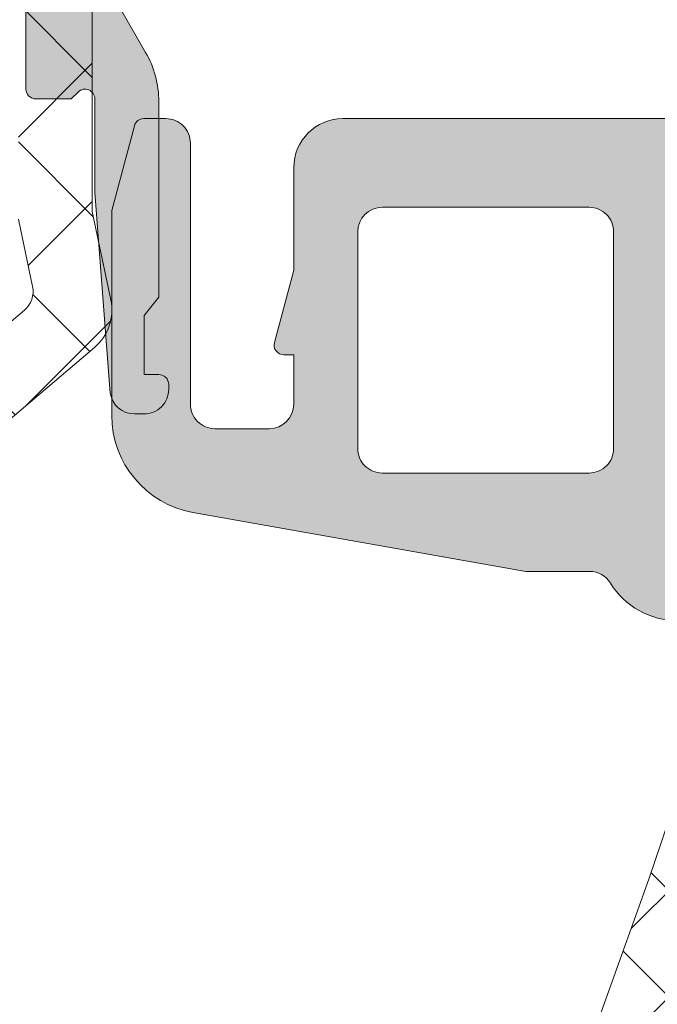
# Model space of a CAD drawing. Header units: millimetres. Extents: x 213386 to 459888, y 74252 to 208052.
# Tile 255 of 256: x 373054 to 373067, y 195685 to 195705. Entities that reach past the tile are written whole.
import ezdxf

# ---------------------------------------------------------------- set-up
doc = ezdxf.new("R2010")
doc.units = ezdxf.units.MM
doc.layers.get('Defpoints').update_dxf_attribs({"color": 255, "lineweight": 0})
doc.layers.add('FASÁDA DETAILNÍ', color=255, linetype='Continuous', lineweight=0)
doc.layers.add('NOVA', color=255, linetype='Continuous', lineweight=0)
doc.styles.add('CS-ROMANS', font='romans.shx', dxfattribs={"width": 0.75, "oblique": 5})
doc.dimstyles.new('A_KÓTA_50', dxfattribs={"dimtxt": 110, "dimasz": 2, "dimexe": 100, "dimexo": 1500, "dimgap": 40, "dimtad": 1, "dimrnd": 1, "dimdsep": 46, "dimtxsty": 'CS-ROMANS', "dimblk": 'KOT_CARA20', "dimcen": 45, "dimse1": 1, "dimse2": 1, "dimclrd": 256, "dimclre": 256, "dimclrt": 256, "dimadec": 0, "dimazin": 0, "dimtfac": 1, "dimtix": 1, "dimtmove": 2, "dimatfit": 3, "dimldrblk": 'OBLIQUE', "dimfxl": 100, "dimtolj": 1, "dimarcsym": 0})
pattern_1 = [(135, (0, 0), (-1.077630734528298, -1.077630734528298), []), (225, (0, 0), (1.077630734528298, -1.077630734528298), [])]

# ---------------------------------------------------------------- blocks, each defined once
blk = doc.blocks.new('A$C29162560')
at = {"layer": 'FASÁDA DETAILNÍ'}
h = blk.add_hatch(dxfattribs=at)
h.set_pattern_fill('ANSI37', color=256, scale=0.625, angle=90, style=0)
h.set_pattern_definition([(135, (0, 0), (-1.403165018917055, -1.403165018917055), []), (225, (0, 0), (1.403165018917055, -1.403165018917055), [])])
edge = h.paths.add_edge_path()
edge.add_ellipse((-916.1975199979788, -6220.113174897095), major_axis=(-5.0394670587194, 0), ratio=1, start_angle=299.79178446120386, end_angle=355.0355387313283, ccw=False)
edge.add_ellipse((-918.5523202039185, -6216.000090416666), major_axis=(-0.3000000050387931, 0), ratio=1, start_angle=270.00069261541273, end_angle=299.79217298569, ccw=False)
edge.add_line((-918.5523238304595, -6215.700090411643), (-918.0180398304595, -6215.700087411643))
edge.add_ellipse((-918.0180385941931, -6216.000087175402), major_axis=(-0.2999997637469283, 0), ratio=1, start_angle=179.9999548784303, end_angle=270.0002361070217, ccw=False)
edge.add_line((-917.7180388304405, -6216.000087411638), (-917.7180388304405, -6217.550084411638))
edge.add_ellipse((-917.4180281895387, -6217.550076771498), major_axis=(-0.3000106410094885, 0), ratio=1, start_angle=0.001459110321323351, end_angle=89.9956760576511)
edge.add_line((-917.4180508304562, -6217.850087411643), (-916.0180688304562, -6217.850098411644))
edge.add_ellipse((-916.0180716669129, -6218.150088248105), major_axis=(-0.2999898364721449, 0), ratio=1, start_angle=180.0003507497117, end_angle=269.999458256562, ccw=False)
edge.add_line((-915.7180818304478, -6218.150086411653), (-915.7180818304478, -6219.850098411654))
edge.add_ellipse((-916.0180919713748, -6219.850091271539), major_axis=(-0.3000101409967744, 0), ratio=1, start_angle=90.00441943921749, end_angle=179.9986363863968, ccw=False)
edge.add_line((-916.0180688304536, -6220.150101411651), (-917.5818998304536, -6220.150090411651))
edge.add_ellipse((-917.6147568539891, -6220.451249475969), major_axis=(-0.3029461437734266, 0), ratio=1, start_angle=-96.22645090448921, end_angle=13.48357731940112)
edge.add_ellipse((-928.930721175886, -6229.156172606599), major_axis=(-14.00076634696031, 0), ratio=1, start_angle=195.3017322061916, end_angle=218.0756200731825, ccw=False)
edge.add_ellipse((-914.9384834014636, -6225.349459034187), major_axis=(-0.5004721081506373, 0), ratio=1, start_angle=12.91760852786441, end_angle=129.8066343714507)
edge.add_line((-914.618081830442, -6225.73392641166), (-914.618081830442, -6217.45064741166))
edge.add_ellipse((-915.1180815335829, -6217.45064794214), major_axis=(-0.4999997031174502, 0), ratio=1, start_angle=180.0000607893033, end_angle=240.0000196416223)
edge.add_line((-914.868081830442, -6217.017635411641), (-915.168081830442, -6216.844429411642))
edge.add_ellipse((-914.9180821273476, -6216.411416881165), major_axis=(-0.4999997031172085, 0), ratio=1, start_angle=6.078930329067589e-05, end_angle=60.00001964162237, ccw=False)
edge.add_line((-915.4180818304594, -6216.41141741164), (-915.4180818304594, -6214.782069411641))
edge.add_ellipse((-914.4180824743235, -6214.782068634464), major_axis=(-0.9999993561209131, 0), ratio=1, start_angle=-59.949661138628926, end_angle=4.4528618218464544e-05, ccw=False)
edge.add_ellipse((-918.574409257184, -6207.59768792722), major_axis=(-7.30002344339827, 0), ratio=1, start_angle=120.0503545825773, end_angle=168.7144463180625)
edge.add_ellipse((-911.5180722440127, -6209.412920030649), major_axis=(-0.3999905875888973, 0), ratio=1, start_angle=255.1470247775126, end_angle=339.4981705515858)
edge.add_ellipse((-917.8671703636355, -6207.038853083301), major_axis=(-6.378448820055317, 0), ratio=1, start_angle=104.45259778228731, end_angle=159.4981254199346, ccw=False)
edge.add_line((-916.2752438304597, -6213.215452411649), (-917.6859508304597, -6213.579039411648))
edge.add_line((-917.6859508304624, -6213.579039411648), (-918.5486518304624, -6213.789152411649))
edge.add_ellipse((-917.2180868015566, -6219.125775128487), major_axis=(-5.499995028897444, 0), ratio=1, start_angle=-76.00004503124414, end_angle=3.42021868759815e-05)
edge.add_line((-922.7180818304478, -6219.125778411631), (-922.7180818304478, -6231.543806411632))
edge.add_line((-922.7180818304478, -6231.543806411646), (-922.4304628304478, -6232.906863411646))
edge.add_ellipse((-922.9196891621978, -6233.010096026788), major_axis=(-0.4999993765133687, 0), ratio=1, start_angle=130.2837515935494, end_angle=191.9153007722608, ccw=False)
edge.add_line((-922.5964028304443, -6233.391521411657), (-924.4530108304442, -6234.965132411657))
edge.add_ellipse((-923.968081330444, -6235.537271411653), major_axis=(-0.749999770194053, 0), ratio=1, start_angle=-49.71629384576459, end_angle=130.2837061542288)
edge.add_line((-923.4831518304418, -6236.109410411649), (-921.1715078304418, -6234.15012441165))
edge.add_ellipse((-921.8180799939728, -6233.387272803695), major_axis=(-0.999999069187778, 0), ratio=1, start_angle=130.2836986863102, end_angle=191.915247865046)
edge.add_line((-920.8396268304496, -6233.180808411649), (-921.2180818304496, -6231.38727141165))
edge.add_line((-921.2180818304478, -6231.387271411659), (-921.2180818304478, -6219.677070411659))
h = blk.add_hatch(color=256, dxfattribs=at)
edge = h.paths.add_edge_path()
edge.add_line((-920.1640818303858, -6233.500090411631), (-919.8640818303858, -6233.126885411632))
edge.add_line((-919.8640818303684, -6233.12688541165), (-919.8640818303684, -6229.153680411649))
edge.add_ellipse((-921.8640890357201, -6229.153682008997), major_axis=(-2.000007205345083, 0), ratio=1, start_angle=180.0000457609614, end_angle=209.9999336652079)
edge.add_line((-920.1320308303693, -6228.153680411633), (-920.6961328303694, -6227.176628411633))
edge.add_ellipse((-918.9640746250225, -6226.176626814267), major_axis=(-2.000007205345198, 0), ratio=1, start_angle=4.5760961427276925e-05, end_angle=29.99993366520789, ccw=False)
edge.add_line((-920.9640818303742, -6226.176628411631), (-920.9640818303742, -6220.456794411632))
edge.add_ellipse((-920.4640822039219, -6220.456794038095), major_axis=(-0.4999996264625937, 0), ratio=1, start_angle=-90.00004280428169, end_angle=4.28042947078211e-05, ccw=False)
edge.add_line((-920.4640818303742, -6219.956794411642), (-918.5640818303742, -6219.956794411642))
edge.add_ellipse((-918.5638238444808, -6219.457052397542), major_axis=(-0.4997420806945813, 0), ratio=1, start_angle=89.97042173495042, end_angle=180.0295782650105)
edge.add_line((-918.06408183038, -6219.456794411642), (-918.06408183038, -6218.456794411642))
edge.add_ellipse((-918.5638238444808, -6218.456536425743), major_axis=(-0.49974208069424, 0), ratio=1, start_angle=179.9704217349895, end_angle=270.0295782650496)
edge.add_line((-918.56408183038, -6217.956794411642), (-919.56408183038, -6217.956794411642))
edge.add_ellipse((-919.5643423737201, -6217.457054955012), major_axis=(-0.4997395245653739, 0), ratio=1, start_angle=-0.029871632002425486, end_angle=90.02987163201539, ccw=False)
edge.add_line((-920.06408183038, -6217.456794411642), (-920.06408183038, -6216.456794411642))
edge.add_ellipse((-920.563829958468, -6216.456540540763), major_axis=(-0.4997481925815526, 0), ratio=1, start_angle=179.9708938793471, end_angle=270.0288769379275)
edge.add_line((-920.56408183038, -6215.956792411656), (-920.79711283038, -6215.956792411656))
edge.add_ellipse((-920.7971133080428, -6216.456791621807), major_axis=(-0.4999992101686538, 0), ratio=1, start_angle=269.9999452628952, end_angle=306.2493129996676)
edge.add_ellipse((-918.9640754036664, -6218.956794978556), major_axis=(-3.600006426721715, 0), ratio=1, start_angle=306.2493860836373, end_angle=359.9999591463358)
edge.add_line((-922.56408183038, -6218.956792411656), (-922.56408183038, -6228.900090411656))
edge.add_ellipse((-922.3640819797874, -6228.900090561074), major_axis=(-0.1999998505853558, 0), ratio=1, start_angle=-4.28043988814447e-05, end_angle=90.00004280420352)
edge.add_line((-922.3640818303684, -6229.100090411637), (-921.6468608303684, -6229.100090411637))
edge.add_line((-921.6468608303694, -6229.100090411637), (-921.5059618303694, -6228.959129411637))
edge.add_ellipse((-921.3640818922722, -6229.100090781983), major_axis=(-0.2000000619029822, 0), ratio=1, start_angle=180.0001060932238, end_angle=315.18607561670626, ccw=False)
edge.add_line((-921.1640818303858, -6229.100090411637), (-921.1640818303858, -6230.999659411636))
edge.add_line((-921.1640818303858, -6230.999659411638), (-920.8497638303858, -6235.078307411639))
edge.add_ellipse((-920.35591918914, -6235.000089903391), major_axis=(-0.5000005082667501, 0), ratio=1, start_angle=9.000022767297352, end_angle=89.99992652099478)
edge.add_line((-920.3559198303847, -6235.500090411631), (-920.1640818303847, -6235.500090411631))
edge.add_ellipse((-920.1640814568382, -6235.000090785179), major_axis=(-0.49999962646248, 0), ratio=1, start_angle=89.99995719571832, end_angle=180.0000428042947)
edge.add_line((-919.6640818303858, -6235.000090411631), (-919.6640818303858, -6234.900090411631))
edge.add_ellipse((-919.8640816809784, -6234.900090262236), major_axis=(-0.1999998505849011, 0), ratio=1, start_angle=179.9999571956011, end_angle=270.0000428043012)
edge.add_line((-919.8640818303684, -6234.700090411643), (-920.1640818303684, -6234.700090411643))
edge.add_line((-920.1640818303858, -6234.700090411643), (-920.1640818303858, -6233.500090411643))
h = blk.add_hatch(color=256, dxfattribs=at)
edge = h.paths.add_edge_path(flags=16)
edge.add_line((-915.3218668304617, -6236.699946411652), (-911.1221168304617, -6236.699946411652))
edge.add_ellipse((-911.1221164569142, -6236.199946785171), major_axis=(-0.49999962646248, 0), ratio=1, start_angle=89.99995719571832, end_angle=180.0000428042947)
edge.add_line((-910.6221168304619, -6236.199946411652), (-910.6221168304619, -6231.799922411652))
edge.add_ellipse((-911.1221164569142, -6231.799922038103), major_axis=(-0.4999996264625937, 0), ratio=1, start_angle=179.9999571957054, end_angle=270.0000428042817)
edge.add_line((-911.1221168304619, -6231.29992241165), (-915.3218658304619, -6231.29992241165))
edge.add_ellipse((-915.3218653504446, -6231.79992289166), major_axis=(-0.5000004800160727, 0), ratio=1, start_angle=270.000055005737, end_angle=359.9999449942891)
edge.add_line((-915.821865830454, -6231.79992241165), (-915.821866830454, -6236.199946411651))
edge.add_ellipse((-915.3218672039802, -6236.199946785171), major_axis=(-0.4999996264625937, 0), ratio=1, start_angle=-4.280429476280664e-05, end_angle=90.00004280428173)
edge = h.paths.add_edge_path()
edge.add_line((-912.4084628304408, -6238.698327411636), (-919.1714628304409, -6237.498567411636))
edge.add_arc((-918.8221184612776, -6235.529315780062), 1.999998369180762, 179.9999607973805, 259.94040986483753, ccw=False)
edge.add_line((-920.8221168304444, -6235.529314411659), (-920.8221168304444, -6231.364341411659))
edge.add_line((-920.8221168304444, -6231.364341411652), (-920.3618358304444, -6229.646552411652))
edge.add_arc((-920.1686507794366, -6229.698316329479), 0.1999999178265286, 90.00001461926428, 164.999961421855, ccw=False)
edge.add_line((-920.1686508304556, -6229.498316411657), (-919.7221168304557, -6229.498316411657))
edge.add_arc((-919.72211645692, -6229.998316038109), 0.49999962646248, -4.28042947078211e-05, 90.00004280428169, ccw=False)
edge.add_line((-919.2221168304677, -6229.998316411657), (-919.2221168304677, -6235.298316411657))
edge.add_arc((-918.7221172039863, -6235.298316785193), 0.4999996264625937, 179.9999571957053, 270.0000428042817)
edge.add_line((-918.7221168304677, -6235.798316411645), (-917.6218668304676, -6235.798316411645))
edge.add_arc((-917.6218673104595, -6235.298315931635), 0.5000004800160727, 270.000055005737, 359.9999449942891)
edge.add_line((-917.12186683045, -6235.298316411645), (-917.12186683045, -6234.298316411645))
edge.add_line((-917.12186683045, -6234.298316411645), (-917.3218668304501, -6234.298316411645))
edge.add_arc((-917.3218665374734, -6234.09831627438), 0.200000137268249, 164.9999946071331, 269.9999160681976, ccw=False)
edge.add_line((-917.5150518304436, -6234.046552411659), (-917.1218658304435, -6232.579164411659))
edge.add_line((-917.1218658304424, -6232.57916441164), (-917.1218658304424, -6230.498316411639))
edge.add_arc((-916.1218648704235, -6230.498317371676), 1.000000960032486, 90.00005500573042, 179.9999449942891, ccw=False)
edge.add_line((-916.1218658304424, -6229.498316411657), (-905.2223638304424, -6229.498316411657))
edge.add_arc((-905.2223635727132, -6229.898316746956), 0.4000003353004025, -29.999916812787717, 90.0000369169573, ccw=False)
edge.add_line((-904.8759528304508, -6230.098316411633), (-905.3741188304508, -6230.961164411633))
edge.add_line((-905.3741188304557, -6230.961164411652), (-905.8019888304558, -6232.453325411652))
edge.add_arc((-906.0903676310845, -6232.37063402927), 0.3000003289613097, 239.8207587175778, 343.9999831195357, ccw=False)
edge.add_line((-906.2411798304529, -6232.629971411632), (-908.7067908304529, -6231.198236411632))
edge.add_line((-908.7067908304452, -6231.198236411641), (-909.1272098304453, -6231.198236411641))
edge.add_arc((-909.1307023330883, -6231.389804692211), 0.1916001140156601, 88.95554997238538, 182.5222219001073)
edge.add_line((-909.3221168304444, -6231.398236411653), (-909.3221168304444, -6237.887675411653))
edge.add_arc((-909.1229502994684, -6237.905913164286), 0.1999998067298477, 174.767995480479, 294.1409481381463)
edge.add_line((-909.041153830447, -6238.088421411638), (-906.657468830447, -6237.020100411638))
edge.add_arc((-906.575672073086, -6237.202609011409), 0.2000002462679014, 21.973797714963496, 114.14098223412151, ccw=False)
edge.add_line((-906.3902008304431, -6237.127772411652), (-905.573840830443, -6239.151000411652))
edge.add_arc((-905.9447827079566, -6239.30067351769), 0.3999998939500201, -90.00001754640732, 21.973817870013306, ccw=False)
edge.add_line((-905.9447828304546, -6239.700673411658), (-908.0089298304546, -6239.700674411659))
edge.add_arc((-908.0089306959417, -6239.400674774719), 0.2999996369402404, 217.9049134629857, 270.00016529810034, ccw=False)
edge.add_arc((-908.4823502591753, -6239.769285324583), 0.3000002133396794, 37.90465250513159, 105.9998620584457)
edge.add_line((-908.5650408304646, -6239.480906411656), (-909.3229298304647, -6239.698228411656))
edge.add_arc((-909.3229302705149, -6238.098229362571), 1.599999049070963, 211.5923944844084, 270.0000157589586, ccw=False)
edge.add_arc((-911.1117023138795, -6239.198361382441), 0.4999999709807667, 31.5923359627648, 89.99845491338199)
edge.add_line((-911.1116888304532, -6238.698361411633), (-912.4084628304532, -6238.698327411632))
h = blk.add_hatch(dxfattribs=at)
h.set_pattern_fill('ANSI37', color=256, scale=0.48, angle=90, style=0)
h.set_pattern_definition(pattern_1)
edge = h.paths.add_edge_path(flags=16)
edge.add_line((-906.2193588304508, -6260.164384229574), (-906.1196148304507, -6261.557238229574))
edge.add_arc((-906.7180817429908, -6261.600095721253), 0.5999995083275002, -90.00000835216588, 4.096080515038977, ccw=False)
edge.add_arc((-906.7180819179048, -6261.600095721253), 0.5999995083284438, 175.9039194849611, 270.0000083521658, ccw=False)
edge.add_line((-907.3165488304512, -6261.55723822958), (-907.2168048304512, -6260.16438422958))
edge.add_arc((-906.7180818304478, -6260.200098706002), 0.500000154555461, 4.096064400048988, 175.9039355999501, ccw=False)
edge = h.paths.add_edge_path(flags=16)
edge.add_arc((-908.3180784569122, -6257.000090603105), 0.4999996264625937, -90.00004280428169, 4.28042947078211e-05, ccw=False)
edge.add_line((-908.3180788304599, -6257.500090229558), (-911.9117638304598, -6257.500090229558))
edge.add_arc((-911.9117638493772, -6257.000089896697), 0.5000003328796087, 156.7819733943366, 270.0000021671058, ccw=False)
edge.add_line((-912.3712698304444, -6256.802974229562), (-909.6553918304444, -6250.471872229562))
edge.add_arc((-909.1958864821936, -6250.668988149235), 0.4999998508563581, 87.49988936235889, 156.7819182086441, ccw=False)
edge.add_line((-909.1740758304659, -6250.169464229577), (-908.2962688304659, -6250.207790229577))
edge.add_arc((-908.3180783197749, -6250.707313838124), 0.4999994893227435, -4.4856929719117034e-05, 87.50002088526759, ccw=False)
edge.add_line((-907.8180788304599, -6250.70731422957), (-907.8180788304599, -6257.000090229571))
edge = h.paths.add_edge_path(flags=16)
edge.add_line((-882.7641598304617, -6251.59192822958), (-878.6154898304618, -6260.488781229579))
edge.add_arc((-879.0686435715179, -6260.700090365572), 0.4999998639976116, -90.00002967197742, 25.000007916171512, ccw=False)
edge.add_line((-879.0686438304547, -6261.200090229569), (-888.4180788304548, -6261.200090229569))
edge.add_arc((-888.4180792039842, -6260.700090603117), 0.49999962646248, 179.9999571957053, 270.0000428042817, ccw=False)
edge.add_line((-888.9180788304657, -6260.700090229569), (-888.9180788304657, -6251.576167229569))
edge.add_arc((-888.4180787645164, -6251.576167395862), 0.5000000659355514, 87.49997275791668, 179.999980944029, ccw=False)
edge.add_line((-888.39626883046, -6251.076643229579), (-883.1955048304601, -6251.303713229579))
edge.add_arc((-883.2173145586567, -6251.803238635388), 0.500001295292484, 25.000091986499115, 87.50000252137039, ccw=False)
edge = h.paths.add_edge_path(flags=16)
edge.add_arc((-891.6180784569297, -6260.700090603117), 0.4999996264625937, -90.00004280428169, 4.28042947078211e-05, ccw=False)
edge.add_line((-891.6180788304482, -6261.200090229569), (-898.8180788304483, -6261.200090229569))
edge.add_arc((-898.8180792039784, -6260.700090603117), 0.49999962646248, 179.9999571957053, 270.0000428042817, ccw=False)
edge.add_line((-899.3180788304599, -6260.700090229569), (-899.3180788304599, -6259.50009022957))
edge.add_arc((-901.3180773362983, -6259.500088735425), 1.999998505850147, 359.9999571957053, 450.0000428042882)
edge.add_line((-901.3180788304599, -6257.500090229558), (-905.1180788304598, -6257.500090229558))
edge.add_arc((-905.1180792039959, -6257.000090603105), 0.49999962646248, 179.9999571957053, 270.0000428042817, ccw=False)
edge.add_line((-905.6180788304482, -6257.000090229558), (-905.6180788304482, -6250.847029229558))
edge.add_arc((-905.118078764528, -6250.847029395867), 0.5000000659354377, 87.49997275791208, 179.9999809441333, ccw=False)
edge.add_line((-905.0962688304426, -6250.347505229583), (-899.5962688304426, -6250.587640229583))
edge.add_arc((-899.6180783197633, -6251.087163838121), 0.4999994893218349, -4.4857033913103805e-05, 87.50002088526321, ccw=False)
edge.add_line((-899.1180788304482, -6251.087164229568), (-899.1180788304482, -6256.400090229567))
edge.add_arc((-898.0180788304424, -6256.400090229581), 1.100000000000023, 180, 360)
edge.add_line((-896.9180788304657, -6256.400090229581), (-896.9180788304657, -6251.226879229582))
edge.add_arc((-896.4180787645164, -6251.226879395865), 0.5000000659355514, 87.49997275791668, 179.999980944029, ccw=False)
edge.add_line((-896.39626883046, -6250.727355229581), (-891.5962688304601, -6250.93692822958))
edge.add_arc((-891.6180783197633, -6251.436451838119), 0.4999994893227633, -4.4857033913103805e-05, 87.50002088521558, ccw=False)
edge.add_line((-891.1180788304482, -6251.436452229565), (-891.1180788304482, -6260.700090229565))
edge = h.paths.add_edge_path()
edge.add_line((-876.4050258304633, -6259.313633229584), (-880.5028748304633, -6250.525767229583))
edge.add_ellipse((-883.2218001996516, -6251.793624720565), major_axis=(-3.000002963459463, 0), ratio=1, start_angle=205.0000306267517, end_angle=267.4999411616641)
edge.add_line((-883.0909388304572, -6248.796477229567), (-883.7398888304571, -6248.768143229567))
edge.add_ellipse((-883.718079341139, -6248.268619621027), major_axis=(-0.4999994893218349, 0), ratio=1, start_angle=-4.4857033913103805e-05, end_angle=87.50002088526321, ccw=False)
edge.add_line((-884.218078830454, -6248.268619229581), (-884.218078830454, -6247.300090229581))
edge.add_ellipse((-884.3180787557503, -6247.300090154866), major_axis=(-0.09999992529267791, 0), ratio=1, start_angle=179.9999571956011, end_angle=270.0000428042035)
edge.add_line((-884.3180788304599, -6247.200090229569), (-884.9180788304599, -6247.200090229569))
edge.add_ellipse((-884.9180789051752, -6247.300090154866), major_axis=(-0.09999992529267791, 0), ratio=1, start_angle=-90.00004280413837, end_angle=4.280439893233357e-05)
edge.add_line((-885.0180788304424, -6247.300090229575), (-885.0180788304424, -6248.203128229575))
edge.add_ellipse((-885.5180788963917, -6248.203128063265), major_axis=(-0.5000000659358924, 0), ratio=1, start_angle=87.49997275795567, end_angle=179.9999809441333, ccw=False)
edge.add_line((-885.539888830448, -6248.702652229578), (-894.4401828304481, -6248.308814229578))
edge.add_ellipse((-894.4180787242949, -6247.80930295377), major_axis=(-0.5000001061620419, 0), ratio=1, start_angle=-8.298705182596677e-05, end_angle=87.46623077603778, ccw=False)
edge.add_line((-894.9180788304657, -6247.80930222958), (-894.9180788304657, -6247.200090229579))
edge.add_ellipse((-895.0180787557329, -6247.20009015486), major_axis=(-0.09999992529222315, 0), ratio=1, start_angle=179.9999571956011, end_angle=270.000042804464)
edge.add_line((-895.0180788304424, -6247.100090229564), (-895.6180788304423, -6247.100090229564))
edge.add_ellipse((-895.6180789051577, -6247.20009015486), major_axis=(-0.09999992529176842, 0), ratio=1, start_angle=-90.00004280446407, end_angle=4.280439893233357e-05)
edge.add_line((-895.718078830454, -6247.200090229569), (-895.718078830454, -6247.72965222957))
edge.add_ellipse((-896.218079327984, -6247.729652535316), major_axis=(-0.5000004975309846, 0), ratio=1, start_angle=87.46630200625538, end_angle=180.0000350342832, ccw=False)
edge.add_line((-896.2401828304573, -6248.22916422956), (-907.7804078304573, -6247.718508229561))
edge.add_ellipse((-907.7585982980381, -6247.218983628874), major_axis=(-0.5000004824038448, 0), ratio=1, start_angle=-3.2170573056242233, end_angle=87.50002091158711, ccw=False)
edge.add_line((-908.2578108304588, -6247.190924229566), (-907.9692478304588, -6242.057181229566))
edge.add_ellipse((-907.5588298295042, -6242.172736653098), major_axis=(-0.4263754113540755, 0), ratio=1, start_angle=200.7589723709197, end_angle=344.275145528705, ccw=False)
edge.add_line((-907.1601348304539, -6242.021613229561), (-907.161374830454, -6242.25421622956))
edge.add_line((-907.1613748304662, -6242.254216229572), (-907.4595128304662, -6244.136795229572))
edge.add_line((-907.45951283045, -6244.13679522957), (-907.0590868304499, -6246.98608022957))
edge.add_ellipse((-906.762006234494, -6246.944329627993), major_axis=(-0.2999999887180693, 0), ratio=1, start_angle=7.999744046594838, end_angle=124.5977463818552)
edge.add_ellipse((-908.2951196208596, -6244.721758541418), major_axis=(-3.000047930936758, 0), ratio=1, start_angle=124.5976412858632, end_angle=198.0084245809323)
edge.add_line((-905.4420408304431, -6243.794273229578), (-906.0756168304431, -6241.539382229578))
edge.add_ellipse((-906.8508293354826, -6241.70031177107), major_axis=(-0.7917403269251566, 0), ratio=1, start_angle=191.7276897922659, end_angle=263.2016537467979)
edge.add_line((-906.7571068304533, -6240.914138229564), (-907.8153168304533, -6240.912917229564))
edge.add_ellipse((-907.6861925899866, -6242.092003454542), major_axis=(-1.186135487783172, 0), ratio=1, start_angle=276.249678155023, end_angle=341.3444235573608)
edge.add_line((-908.810006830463, -6241.712584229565), (-909.904339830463, -6244.953924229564))
edge.add_line((-909.9043398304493, -6244.953924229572), (-912.7941178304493, -6253.003719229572))
edge.add_line((-912.7941178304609, -6253.003719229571), (-917.1269268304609, -6262.901596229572))
edge.add_ellipse((-916.6679178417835, -6263.099866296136), major_axis=(-0.5000002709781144, 0), ratio=1, start_angle=-23.3620494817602, end_angle=89.93342362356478)
edge.add_line((-916.6684988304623, -6263.599866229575), (-916.1217978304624, -6263.600501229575))
edge.add_ellipse((-916.1212175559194, -6263.100501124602), major_axis=(-0.50000044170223, 0), ratio=1, start_angle=89.93350548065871, end_angle=156.0791754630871)
edge.add_line((-915.6641638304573, -6263.303238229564), (-914.2624078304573, -6260.099235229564))
edge.add_ellipse((-913.3462667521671, -6260.500089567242), major_axis=(-0.9999993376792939, 0), ratio=1, start_angle=269.99994718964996, end_angle=336.36838527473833, ccw=False)
edge.add_line((-913.3462658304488, -6259.500090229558), (-908.1183238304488, -6259.500090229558))
edge.add_line((-908.1183238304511, -6259.500090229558), (-908.1183148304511, -6261.299569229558))
edge.add_line((-908.1183148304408, -6261.299569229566), (-908.6331158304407, -6261.437511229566))
edge.add_ellipse((-908.5183505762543, -6261.714665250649), major_axis=(-0.2999756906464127, 0), ratio=1, start_angle=-67.50629973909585, end_angle=22.50356669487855)
edge.add_line((-908.7954848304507, -6261.829478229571), (-907.9463178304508, -6263.09960522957))
edge.add_ellipse((-907.0804536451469, -6262.599884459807), major_axis=(-0.9997207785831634, 0), ratio=1, start_angle=29.99076069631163, end_angle=90.00761184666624)
edge.add_line((-907.0803208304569, -6263.599605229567), (-906.3559598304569, -6263.599574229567))
edge.add_ellipse((-906.3561678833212, -6262.59983639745), major_axis=(-0.9997378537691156, 0), ratio=1, start_angle=90.01192367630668, end_angle=150.0086750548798)
edge.add_line((-905.4902938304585, -6263.099574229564), (-904.6411268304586, -6261.829478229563))
edge.add_ellipse((-904.9182743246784, -6261.714666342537), major_axis=(-0.2999875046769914, 0), ratio=1, start_angle=157.4975938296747, end_angle=247.5013961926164)
edge.add_line((-904.803480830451, -6261.437511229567), (-905.318296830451, -6261.299539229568))
edge.add_line((-905.3182968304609, -6261.299539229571), (-905.3183048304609, -6259.500090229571))
edge.add_line((-905.3183048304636, -6259.500090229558), (-902.1180778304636, -6259.500090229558))
edge.add_ellipse((-902.1180776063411, -6259.800090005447), major_axis=(-0.2999997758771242, 0), ratio=1, start_angle=179.9999571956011, end_angle=270.0000428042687, ccw=False)
edge.add_line((-901.8180778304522, -6259.800090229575), (-901.8180778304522, -6263.100086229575))
edge.add_ellipse((-901.3180782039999, -6263.10008660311), major_axis=(-0.4999996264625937, 0), ratio=1, start_angle=-4.280429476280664e-05, end_angle=90.00004280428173)
edge.add_line((-901.3180778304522, -6263.600086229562), (-874.4204558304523, -6263.600086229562))
edge.add_line((-874.4204558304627, -6263.600086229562), (-873.5253378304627, -6262.049694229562))
edge.add_ellipse((-873.9583503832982, -6261.799694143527), major_axis=(-0.4999999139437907, 0), ratio=1, start_angle=149.999982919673, end_angle=269.9999366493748)
edge.add_line((-873.9583498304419, -6261.299694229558), (-873.9583498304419, -6259.602323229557))
edge.add_line((-873.9583498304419, -6259.60232322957), (-875.9518718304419, -6259.60232322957))
edge.add_ellipse((-875.951872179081, -6259.102322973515), major_axis=(-0.5000002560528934, 0), ratio=1, start_angle=25.0001285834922, end_angle=90.00003995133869, ccw=False)
h = blk.add_hatch(dxfattribs=at)
h.set_pattern_fill('ANSI37', color=256, scale=0.48, angle=90, style=0)
h.set_pattern_definition(pattern_1)
edge = h.paths.add_edge_path(flags=16)
edge.add_line((-906.2193588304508, -6260.164384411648), (-906.1196148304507, -6261.557238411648))
edge.add_arc((-906.7180817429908, -6261.600095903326), 0.5999995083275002, -90.00000835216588, 4.096080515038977, ccw=False)
edge.add_arc((-906.7180819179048, -6261.600095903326), 0.5999995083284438, 175.9039194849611, 270.0000083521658, ccw=False)
edge.add_line((-907.3165488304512, -6261.557238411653), (-907.2168048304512, -6260.164384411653))
edge.add_arc((-906.7180818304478, -6260.200098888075), 0.500000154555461, 4.096064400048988, 175.9039355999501, ccw=False)
edge = h.paths.add_edge_path(flags=16)
edge.add_arc((-908.3180784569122, -6257.000090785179), 0.4999996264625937, -90.00004280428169, 4.28042947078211e-05, ccw=False)
edge.add_line((-908.3180788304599, -6257.500090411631), (-911.9117638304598, -6257.500090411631))
edge.add_arc((-911.9117638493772, -6257.000090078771), 0.5000003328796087, 156.7819733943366, 270.0000021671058, ccw=False)
edge.add_line((-912.3712698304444, -6256.802974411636), (-909.6553918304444, -6250.471872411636))
edge.add_arc((-909.1958864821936, -6250.668988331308), 0.4999998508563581, 87.49988936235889, 156.7819182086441, ccw=False)
edge.add_line((-909.1740758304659, -6250.169464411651), (-908.2962688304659, -6250.20779041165))
edge.add_arc((-908.3180783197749, -6250.707314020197), 0.4999994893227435, -4.4856929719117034e-05, 87.50002088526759, ccw=False)
edge.add_line((-907.8180788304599, -6250.707314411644), (-907.8180788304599, -6257.000090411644))
edge = h.paths.add_edge_path(flags=16)
edge.add_line((-882.7641598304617, -6251.591928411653), (-878.6154898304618, -6260.488781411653))
edge.add_arc((-879.0686435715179, -6260.700090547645), 0.4999998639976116, -90.00002967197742, 25.000007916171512, ccw=False)
edge.add_line((-879.0686438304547, -6261.200090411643), (-888.4180788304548, -6261.200090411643))
edge.add_arc((-888.4180792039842, -6260.700090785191), 0.49999962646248, 179.9999571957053, 270.0000428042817, ccw=False)
edge.add_line((-888.9180788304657, -6260.700090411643), (-888.9180788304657, -6251.576167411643))
edge.add_arc((-888.4180787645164, -6251.576167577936), 0.5000000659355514, 87.49997275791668, 179.999980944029, ccw=False)
edge.add_line((-888.39626883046, -6251.076643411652), (-883.1955048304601, -6251.303713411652))
edge.add_arc((-883.2173145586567, -6251.803238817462), 0.500001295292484, 25.000091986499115, 87.50000252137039, ccw=False)
edge = h.paths.add_edge_path(flags=16)
edge.add_arc((-891.6180784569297, -6260.700090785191), 0.4999996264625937, -90.00004280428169, 4.28042947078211e-05, ccw=False)
edge.add_line((-891.6180788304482, -6261.200090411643), (-898.8180788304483, -6261.200090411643))
edge.add_arc((-898.8180792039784, -6260.700090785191), 0.49999962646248, 179.9999571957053, 270.0000428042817, ccw=False)
edge.add_line((-899.3180788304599, -6260.700090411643), (-899.3180788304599, -6259.500090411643))
edge.add_arc((-901.3180773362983, -6259.500088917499), 1.999998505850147, 359.9999571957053, 450.0000428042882)
edge.add_line((-901.3180788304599, -6257.500090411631), (-905.1180788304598, -6257.500090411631))
edge.add_arc((-905.1180792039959, -6257.000090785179), 0.49999962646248, 179.9999571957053, 270.0000428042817, ccw=False)
edge.add_line((-905.6180788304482, -6257.000090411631), (-905.6180788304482, -6250.847029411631))
edge.add_arc((-905.118078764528, -6250.847029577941), 0.5000000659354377, 87.49997275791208, 179.9999809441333, ccw=False)
edge.add_line((-905.0962688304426, -6250.347505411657), (-899.5962688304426, -6250.587640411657))
edge.add_arc((-899.6180783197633, -6251.087164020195), 0.4999994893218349, -4.4857033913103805e-05, 87.50002088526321, ccw=False)
edge.add_line((-899.1180788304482, -6251.087164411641), (-899.1180788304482, -6256.400090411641))
edge.add_arc((-898.0180788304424, -6256.400090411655), 1.100000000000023, 180, 360)
edge.add_line((-896.9180788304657, -6256.400090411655), (-896.9180788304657, -6251.226879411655))
edge.add_arc((-896.4180787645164, -6251.226879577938), 0.5000000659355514, 87.49997275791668, 179.999980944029, ccw=False)
edge.add_line((-896.39626883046, -6250.727355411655), (-891.5962688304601, -6250.936928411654))
edge.add_arc((-891.6180783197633, -6251.436452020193), 0.4999994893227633, -4.4857033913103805e-05, 87.50002088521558, ccw=False)
edge.add_line((-891.1180788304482, -6251.436452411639), (-891.1180788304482, -6260.700090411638))
edge = h.paths.add_edge_path()
edge.add_line((-876.4050258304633, -6259.313633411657), (-880.5028748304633, -6250.525767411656))
edge.add_ellipse((-883.2218001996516, -6251.793624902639), major_axis=(-3.000002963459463, 0), ratio=1, start_angle=205.0000306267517, end_angle=267.4999411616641)
edge.add_line((-883.0909388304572, -6248.796477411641), (-883.7398888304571, -6248.76814341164))
edge.add_ellipse((-883.718079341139, -6248.268619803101), major_axis=(-0.4999994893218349, 0), ratio=1, start_angle=-4.4857033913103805e-05, end_angle=87.50002088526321, ccw=False)
edge.add_line((-884.218078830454, -6248.268619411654), (-884.218078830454, -6247.300090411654))
edge.add_ellipse((-884.3180787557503, -6247.300090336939), major_axis=(-0.09999992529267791, 0), ratio=1, start_angle=179.9999571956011, end_angle=270.0000428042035)
edge.add_line((-884.3180788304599, -6247.200090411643), (-884.9180788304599, -6247.200090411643))
edge.add_ellipse((-884.9180789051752, -6247.300090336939), major_axis=(-0.09999992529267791, 0), ratio=1, start_angle=-90.00004280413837, end_angle=4.280439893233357e-05)
edge.add_line((-885.0180788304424, -6247.300090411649), (-885.0180788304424, -6248.203128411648))
edge.add_ellipse((-885.5180788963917, -6248.203128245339), major_axis=(-0.5000000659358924, 0), ratio=1, start_angle=87.49997275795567, end_angle=179.9999809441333, ccw=False)
edge.add_line((-885.539888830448, -6248.702652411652), (-894.4401828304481, -6248.308814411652))
edge.add_ellipse((-894.4180787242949, -6247.809303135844), major_axis=(-0.5000001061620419, 0), ratio=1, start_angle=-8.298705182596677e-05, end_angle=87.46623077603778, ccw=False)
edge.add_line((-894.9180788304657, -6247.809302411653), (-894.9180788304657, -6247.200090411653))
edge.add_ellipse((-895.0180787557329, -6247.200090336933), major_axis=(-0.09999992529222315, 0), ratio=1, start_angle=179.9999571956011, end_angle=270.000042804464)
edge.add_line((-895.0180788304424, -6247.100090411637), (-895.6180788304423, -6247.100090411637))
edge.add_ellipse((-895.6180789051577, -6247.200090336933), major_axis=(-0.09999992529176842, 0), ratio=1, start_angle=-90.00004280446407, end_angle=4.280439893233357e-05)
edge.add_line((-895.718078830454, -6247.200090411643), (-895.718078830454, -6247.729652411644))
edge.add_ellipse((-896.218079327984, -6247.729652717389), major_axis=(-0.5000004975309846, 0), ratio=1, start_angle=87.46630200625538, end_angle=180.0000350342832, ccw=False)
edge.add_line((-896.2401828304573, -6248.229164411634), (-907.7804078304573, -6247.718508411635))
edge.add_ellipse((-907.7585982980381, -6247.218983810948), major_axis=(-0.5000004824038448, 0), ratio=1, start_angle=-3.2170573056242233, end_angle=87.50002091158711, ccw=False)
edge.add_line((-908.2578108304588, -6247.19092441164), (-907.9692478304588, -6242.057181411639))
edge.add_ellipse((-907.5588298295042, -6242.172736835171), major_axis=(-0.4263754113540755, 0), ratio=1, start_angle=200.7589723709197, end_angle=344.275145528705, ccw=False)
edge.add_line((-907.1601348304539, -6242.021613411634), (-907.161374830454, -6242.254216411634))
edge.add_line((-907.1613748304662, -6242.254216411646), (-907.4595128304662, -6244.136795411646))
edge.add_line((-907.45951283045, -6244.136795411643), (-907.0590868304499, -6246.986080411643))
edge.add_ellipse((-906.762006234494, -6246.944329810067), major_axis=(-0.2999999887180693, 0), ratio=1, start_angle=7.999744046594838, end_angle=124.5977463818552)
edge.add_ellipse((-908.2951196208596, -6244.721758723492), major_axis=(-3.000047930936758, 0), ratio=1, start_angle=124.5976412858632, end_angle=198.0084245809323)
edge.add_line((-905.4420408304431, -6243.794273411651), (-906.0756168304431, -6241.539382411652))
edge.add_ellipse((-906.8508293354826, -6241.700311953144), major_axis=(-0.7917403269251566, 0), ratio=1, start_angle=191.7276897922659, end_angle=263.2016537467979)
edge.add_line((-906.7571068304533, -6240.914138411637), (-907.8153168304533, -6240.912917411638))
edge.add_ellipse((-907.6861925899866, -6242.092003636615), major_axis=(-1.186135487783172, 0), ratio=1, start_angle=276.249678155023, end_angle=341.3444235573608)
edge.add_line((-908.810006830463, -6241.712584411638), (-909.904339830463, -6244.953924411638))
edge.add_line((-909.9043398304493, -6244.953924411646), (-912.7941178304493, -6253.003719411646))
edge.add_line((-912.7941178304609, -6253.003719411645), (-917.1269268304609, -6262.901596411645))
edge.add_ellipse((-916.6679178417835, -6263.099866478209), major_axis=(-0.5000002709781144, 0), ratio=1, start_angle=-23.3620494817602, end_angle=89.93342362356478)
edge.add_line((-916.6684988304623, -6263.599866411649), (-916.1217978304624, -6263.600501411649))
edge.add_ellipse((-916.1212175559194, -6263.100501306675), major_axis=(-0.50000044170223, 0), ratio=1, start_angle=89.93350548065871, end_angle=156.0791754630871)
edge.add_line((-915.6641638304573, -6263.303238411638), (-914.2624078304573, -6260.099235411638))
edge.add_ellipse((-913.3462667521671, -6260.500089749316), major_axis=(-0.9999993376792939, 0), ratio=1, start_angle=269.99994718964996, end_angle=336.36838527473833, ccw=False)
edge.add_line((-913.3462658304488, -6259.500090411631), (-908.1183238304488, -6259.500090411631))
edge.add_line((-908.1183238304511, -6259.500090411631), (-908.1183148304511, -6261.299569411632))
edge.add_line((-908.1183148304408, -6261.29956941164), (-908.6331158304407, -6261.437511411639))
edge.add_ellipse((-908.5183505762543, -6261.714665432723), major_axis=(-0.2999756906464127, 0), ratio=1, start_angle=-67.50629973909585, end_angle=22.50356669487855)
edge.add_line((-908.7954848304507, -6261.829478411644), (-907.9463178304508, -6263.099605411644))
edge.add_ellipse((-907.0804536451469, -6262.599884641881), major_axis=(-0.9997207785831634, 0), ratio=1, start_angle=29.99076069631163, end_angle=90.00761184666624)
edge.add_line((-907.0803208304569, -6263.59960541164), (-906.3559598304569, -6263.599574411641))
edge.add_ellipse((-906.3561678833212, -6262.599836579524), major_axis=(-0.9997378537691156, 0), ratio=1, start_angle=90.01192367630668, end_angle=150.0086750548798)
edge.add_line((-905.4902938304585, -6263.099574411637), (-904.6411268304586, -6261.829478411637))
edge.add_ellipse((-904.9182743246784, -6261.714666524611), major_axis=(-0.2999875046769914, 0), ratio=1, start_angle=157.4975938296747, end_angle=247.5013961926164)
edge.add_line((-904.803480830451, -6261.437511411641), (-905.318296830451, -6261.299539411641))
edge.add_line((-905.3182968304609, -6261.299539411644), (-905.3183048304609, -6259.500090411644))
edge.add_line((-905.3183048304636, -6259.500090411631), (-902.1180778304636, -6259.500090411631))
edge.add_ellipse((-902.1180776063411, -6259.80009018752), major_axis=(-0.2999997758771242, 0), ratio=1, start_angle=179.9999571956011, end_angle=270.0000428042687, ccw=False)
edge.add_line((-901.8180778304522, -6259.800090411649), (-901.8180778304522, -6263.100086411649))
edge.add_ellipse((-901.3180782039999, -6263.100086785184), major_axis=(-0.4999996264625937, 0), ratio=1, start_angle=-4.280429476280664e-05, end_angle=90.00004280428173)
edge.add_line((-901.3180778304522, -6263.600086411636), (-874.4204558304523, -6263.600086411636))
edge.add_line((-874.4204558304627, -6263.600086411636), (-873.5253378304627, -6262.049694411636))
edge.add_ellipse((-873.9583503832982, -6261.7996943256), major_axis=(-0.4999999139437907, 0), ratio=1, start_angle=149.999982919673, end_angle=269.9999366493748)
edge.add_line((-873.9583498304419, -6261.299694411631), (-873.9583498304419, -6259.602323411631))
edge.add_line((-873.9583498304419, -6259.602323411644), (-875.9518718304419, -6259.602323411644))
edge.add_ellipse((-875.951872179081, -6259.102323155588), major_axis=(-0.5000002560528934, 0), ratio=1, start_angle=25.0001285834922, end_angle=90.00003995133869, ccw=False)
at = {"layer": 'FASÁDA DETAILNÍ', "extrusion": (0, 0, -1)}
for points in [[(922.7180818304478, -6231.543806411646), (922.4304628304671, -6232.906863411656), (922.4304628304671, -6232.906863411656, 0.275594), (922.5964028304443, -6233.391521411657), (924.4530108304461, -6234.965132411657)], [(923.4831518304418, -6236.109410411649), (921.1715078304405, -6234.150124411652), (921.1715078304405, -6234.150124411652, -0.275594), (920.8396268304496, -6233.180808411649), (921.2180818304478, -6231.387271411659), (921.2180818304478, -6219.67707041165)], [(922.56408183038, -6218.956792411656), (922.56408183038, -6228.900090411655), (922.56408183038, -6228.900090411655, -0.414214), (922.3640818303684, -6229.100090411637), (921.6468608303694, -6229.100090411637), (921.5059618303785, -6228.95912941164), (921.5059618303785, -6228.95912941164, 0.669353), (921.1640818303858, -6229.100090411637), (921.1640818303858, -6230.999659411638), (920.849763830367, -6235.078307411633), (920.849763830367, -6235.078307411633, -0.368919), (920.3559198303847, -6235.500090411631), (920.1640818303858, -6235.500090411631), (920.1640818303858, -6235.500090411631, -0.414214), (919.6640818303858, -6235.000090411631), (919.6640818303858, -6234.900090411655), (919.6640818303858, -6234.900090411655, -0.414214), (919.8640818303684, -6234.700090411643), (920.1640818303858, -6234.700090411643), (920.1640818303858, -6233.500090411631), (920.1640818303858, -6233.500090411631), (919.8640818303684, -6233.12688541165), (919.8640818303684, -6229.153680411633), (919.8640818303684, -6229.153680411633, -0.131652), (920.1320308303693, -6228.153680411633), (920.6961328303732, -6227.176628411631)], [(907.7804078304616, -6247.718508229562, 0.417884), (908.2578108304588, -6247.190924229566), (907.9692478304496, -6242.057181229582), (907.9692478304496, -6242.057181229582, 0.723322), (907.1601348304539, -6242.021613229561), (907.1613748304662, -6242.254216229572), (907.45951283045, -6244.13679522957), (907.0590868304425, -6246.986080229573), (907.0590868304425, -6246.986080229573, -0.557725), (906.5916628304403, -6247.191277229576, -0.331739), (905.4420408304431, -6243.794273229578), (906.0756168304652, -6241.539382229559), (906.0756168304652, -6241.539382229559, -0.322384), (906.7571068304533, -6240.914138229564), (907.8153168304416, -6240.91291722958), (907.8153168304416, -6240.91291722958, -0.291922), (908.810006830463, -6241.712584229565), (909.9043398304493, -6244.953924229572), (912.7941178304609, -6253.003719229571)], [(907.7804078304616, -6247.718508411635, 0.417884), (908.2578108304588, -6247.19092441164), (907.9692478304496, -6242.057181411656), (907.9692478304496, -6242.057181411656, 0.723322), (907.1601348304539, -6242.021613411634), (907.1613748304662, -6242.254216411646), (907.45951283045, -6244.136795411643), (907.0590868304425, -6246.986080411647), (907.0590868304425, -6246.986080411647, -0.557725), (906.5916628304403, -6247.19127741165, -0.331739), (905.4420408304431, -6243.794273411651), (906.0756168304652, -6241.539382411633), (906.0756168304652, -6241.539382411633, -0.322384), (906.7571068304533, -6240.914138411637), (907.8153168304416, -6240.912917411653), (907.8153168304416, -6240.912917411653, -0.291922), (908.810006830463, -6241.712584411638), (909.9043398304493, -6244.953924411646), (912.7941178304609, -6253.003719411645)]]:
    blk.add_lwpolyline(points, format="xyb", dxfattribs=at)
at = {"layer": 'FASÁDA DETAILNÍ'}
blk.add_lwpolyline([(-909.322929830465, -6239.698228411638, -0.260516), (-910.685803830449, -6238.936425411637, 0.260509), (-911.1116888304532, -6238.698361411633), (-912.4084628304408, -6238.698327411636), (-912.4084628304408, -6238.698327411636), (-919.1714628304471, -6237.498567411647), (-919.1714628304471, -6237.498567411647, -0.363676), (-920.8221168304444, -6235.529314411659), (-920.8221168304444, -6231.364341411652), (-920.3618358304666, -6229.646552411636), (-920.3618358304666, -6229.646552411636, -0.339454), (-920.1686508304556, -6229.498316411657), (-919.7221168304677, -6229.498316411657), (-919.7221168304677, -6229.498316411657, -0.414214), (-919.2221168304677, -6229.998316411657), (-919.2221168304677, -6235.298316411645), (-919.2221168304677, -6235.298316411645, 0.414214), (-918.7221168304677, -6235.798316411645), (-917.62186683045, -6235.798316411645), (-917.62186683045, -6235.798316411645, 0.414213), (-917.12186683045, -6235.298316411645), (-917.12186683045, -6234.298316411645), (-917.3218668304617, -6234.298316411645), (-917.3218668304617, -6234.298316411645, -0.493145), (-917.5150518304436, -6234.046552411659), (-917.1218658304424, -6232.57916441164), (-917.1218658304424, -6230.498316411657), (-917.1218658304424, -6230.498316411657, -0.414213), (-916.1218658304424, -6229.498316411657), (-905.2223638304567, -6229.498316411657)], format="xyb", dxfattribs=at)
at = {"layer": 'FASÁDA DETAILNÍ', "extrusion": (0, 0, -1)}
blk.add_lwpolyline([(915.3218668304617, -6236.699946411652), (911.1221168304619, -6236.699946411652), (911.1221168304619, -6236.699946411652, -0.414214), (910.6221168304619, -6236.199946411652), (910.6221168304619, -6231.79992241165), (910.6221168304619, -6231.79992241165, -0.414214), (911.1221168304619, -6231.29992241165), (915.321865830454, -6231.29992241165), (915.321865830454, -6231.29992241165, -0.414213), (915.821865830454, -6231.79992241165), (915.8218668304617, -6236.199946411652), (915.8218668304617, -6236.199946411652, -0.414214), (915.3218668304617, -6236.699946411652)], format="xyb", close=True, dxfattribs=at)
blk = doc.blocks.new('KOT_CARA20')
for p, q in [((0, 20), (0, -20)), ((0, 1.77635683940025e-15), (14.14213562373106, 14.14213562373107)), ((0, 1.77635683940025e-15), (-14.14213562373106, -14.14213562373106))]:
    blk.add_line(p, q)
blk = doc.blocks.new('*D3950')
at = {"lineweight": -2, "transparency": 16777216}
blk.add_line((373745.5484535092, 181384.1544280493), (373745.5484535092, 202680.1544280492), dxfattribs=at)
at = {"layer": 'Defpoints', "color": 0, "transparency": 16777216}
for p in [(373428.8610481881, 202682.1544280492), (373745.5484535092, 202682.1544280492), (373010.8245114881, 181382.1544280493)]:
    blk.add_point(p, dxfattribs=at)
at = {"lineweight": -2, "transparency": 16777216, "xscale": 2, "yscale": 2, "zscale": 2}
for p, rotation in [((373745.5484535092, 202682.1544280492), 90), ((373745.5484535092, 181382.1544280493), 270)]:
    blk.add_blockref('KOT_CARA20', p, dxfattribs=dict(at, rotation=rotation))
at = {"transparency": 16777216, "insert": (373643.048453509, 192725.8304927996), "char_height": 110, "attachment_point": 5, "rotation": 90, "style": 'CS-ROMANS'}
blk.add_mtext('\\A1;21300', dxfattribs=at)
blk = doc.blocks.new('_OBLIQUE')
at = {"color": 0, "linetype": 'ByBlock', "ltscale": 15}
blk.add_line((-0.5, -0.5), (0.5, 0.5), dxfattribs=at)

msp = doc.modelspace()

# ---------------------------------------------------------------- block references
at = {"layer": 'NOVA'}
msp.add_blockref('A$C29162560', (373976.6382373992, 201932.1544280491), dxfattribs=at)

# ---------------------------------------------------------------- dimensions: what is measured, and where the dimension line sits
dim = msp.add_linear_dim(base=(373745.5484535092, 202682.1544280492), p1=(373010.824511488, 181382.1544280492), p2=(373428.8610481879, 202682.1544280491), angle=90, dimstyle='A_KÓTA_50')
dim.commit()
dim.dimension.update_dxf_attribs({"geometry": '*D3950', "text_midpoint": (373643.048453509, 192725.8304927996), "dimtype": 160})

doc.saveas('drawing.dxf')
